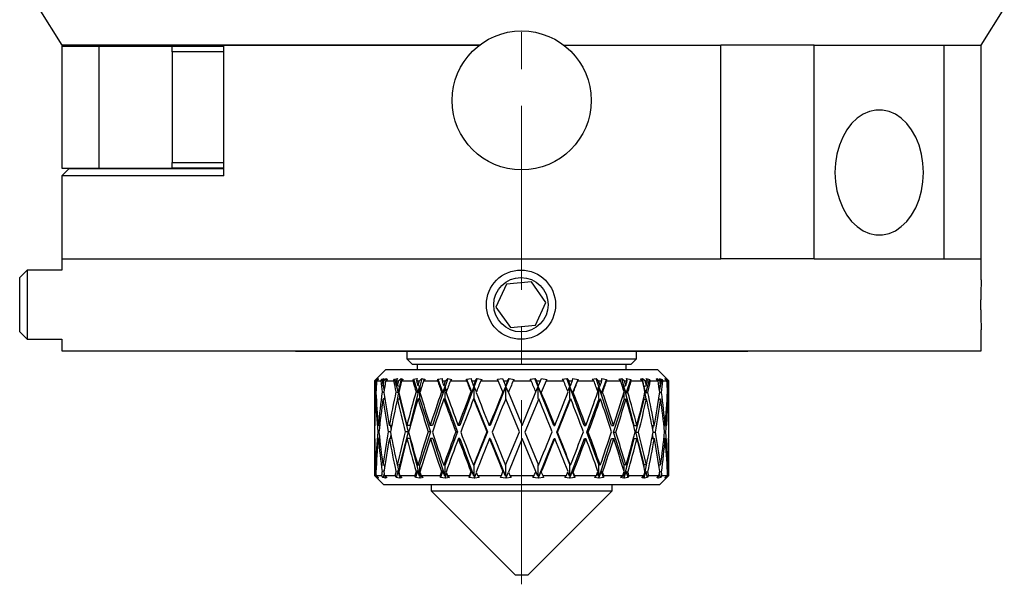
# Model space of a CAD drawing. Header units: inches. Extents: x 0.9 to 19.7, y 1.7 to 15.6.
# Tile 8 of 11: x 16.9 to 19.6, y 6.7 to 8.3. Entities that reach past the tile are written whole.
import ezdxf

# ---------------------------------------------------------------- set-up
doc = ezdxf.new("R2010")
doc.units = ezdxf.units.IN
doc.header["$MEASUREMENT"] = 0
doc.linetypes.add('CENTERX2', pattern=[0.8, 0.5, -0.1, 0.1, -0.1])
doc.layers.add('SLD-0', color=7, linetype='Continuous')

msp = doc.modelspace()

# ---------------------------------------------------------------- linework, layer by layer
at = {"color": 7, "linetype": 'Continuous', "lineweight": 25}
for p, q in [((16.9709, 8.288), (17.0334, 8.188)), ((19.5334, 8.188), (19.5959, 8.288)), ((18.1685, 8.188), (17.0334, 8.188)), ((17.0334, 8.185), (17.0334, 7.854)), ((17.0334, 8.185), (17.1334, 8.185)), ((17.1334, 8.185), (17.1334, 7.854)), ((17.1334, 8.185), (17.3323, 8.185)), ((17.3323, 8.185), (17.474, 8.185)), ((17.3334, 8.17), (17.3334, 7.869)), ((17.474, 8.17), (17.3334, 8.17)), ((17.474, 7.833), (17.474, 8.188)), ((17.474, 8.188), (18.1685, 8.188)), ((18.3984, 8.188), (18.8247, 8.188)), ((18.8247, 7.608), (18.8247, 8.188)), ((19.0789, 8.188), (18.8247, 8.188)), ((19.0789, 7.608), (19.0789, 8.188)), ((19.0789, 8.188), (19.4325, 8.188)), ((19.4325, 8.188), (19.5334, 8.188)), ((19.4325, 7.608), (19.4325, 8.188)), ((19.5334, 7.608), (19.5334, 8.188)), ((17.0334, 7.854), (17.1334, 7.854)), ((17.0534, 7.853), (17.0334, 7.833)), ((17.0534, 7.853), (17.474, 7.853)), ((17.1334, 7.854), (17.3323, 7.854)), ((17.474, 7.854), (17.3323, 7.854)), ((17.3334, 7.869), (17.474, 7.869)), ((17.0334, 7.833), (17.0334, 7.608)), ((17.474, 7.833), (17.0334, 7.833)), ((17.0334, 7.608), (17.0334, 7.577)), ((17.0334, 7.608), (18.8247, 7.608)), ((19.0789, 7.608), (18.8247, 7.608)), ((19.0789, 7.608), (19.4325, 7.608)), ((19.4325, 7.608), (19.5334, 7.608)), ((19.5334, 7.5507), (19.5334, 7.608)), ((16.9384, 7.577), (16.9184, 7.557)), ((16.9184, 7.4506), (16.9184, 7.557)), ((17.0334, 7.577), (16.9384, 7.577)), ((16.9384, 7.577), (16.9384, 7.4419)), ((18.2422, 7.5386), (18.2136, 7.4767)), ((18.3101, 7.5448), (18.2422, 7.5386)), ((18.3494, 7.4891), (18.3101, 7.5448)), ((18.2136, 7.4767), (18.2529, 7.421)), ((18.3208, 7.4272), (18.3494, 7.4891)), ((16.9184, 7.409), (16.9184, 7.4506)), ((16.9384, 7.4419), (16.9384, 7.389)), ((18.2529, 7.421), (18.3208, 7.4272)), ((16.9184, 7.409), (16.9384, 7.389)), ((19.5334, 7.358), (19.5334, 7.415)), ((16.9384, 7.389), (17.0334, 7.389)), ((17.0334, 7.389), (17.0334, 7.358)), ((17.0334, 7.358), (19.5334, 7.358)), ((17.6684, 7.357), (17.6684, 7.358)), ((17.6684, 7.357), (18.1063, 7.357)), ((17.9709, 7.357), (17.9709, 7.3363)), ((18.1063, 7.358), (18.1063, 7.357)), ((18.1063, 7.357), (18.4606, 7.357)), ((18.4606, 7.357), (18.4606, 7.358)), ((18.4606, 7.357), (18.8984, 7.357)), ((18.5959, 7.3363), (18.5959, 7.357)), ((18.8984, 7.358), (18.8984, 7.357)), ((17.9709, 7.3363), (17.9859, 7.3213)), ((17.9709, 7.3363), (18.5959, 7.3363)), ((17.9859, 7.3213), (18.5809, 7.3213)), ((17.9997, 7.3213), (17.9997, 7.307)), ((18.5672, 7.307), (18.5672, 7.3213)), ((18.5809, 7.3213), (18.5959, 7.3363)), ((17.9144, 7.307), (17.8834, 7.276)), ((17.9144, 7.307), (18.6524, 7.307)), ((18.6834, 7.276), (18.6524, 7.307)), ((17.8834, 7.276), (17.8834, 7.1573)), ((17.8834, 7.276), (17.8843, 7.276)), ((17.8843, 7.276), (17.8887, 7.2805)), ((17.8917, 7.2825), (17.8855, 7.276)), ((17.8855, 7.276), (17.8867, 7.276)), ((17.8881, 7.2624), (17.8861, 7.263)), ((17.8867, 7.276), (17.8934, 7.2823)), ((17.8887, 7.2805), (17.8917, 7.2825)), ((17.8887, 7.2805), (17.8888, 7.2795)), ((17.8934, 7.28), (17.889, 7.276)), ((17.889, 7.276), (17.9001, 7.276)), ((17.8934, 7.2823), (17.8934, 7.28)), ((17.9001, 7.276), (17.9037, 7.2805)), ((17.9037, 7.2805), (17.9095, 7.2825)), ((17.9037, 7.2805), (17.9045, 7.2761)), ((17.9095, 7.2825), (17.9044, 7.276)), ((17.9044, 7.276), (17.908, 7.276)), ((17.9114, 7.2615), (17.9062, 7.263)), ((17.9069, 7.2628), (17.9095, 7.2486)), ((17.908, 7.276), (17.9152, 7.2823)), ((17.9184, 7.28), (17.9137, 7.276)), ((17.9137, 7.276), (17.9351, 7.276)), ((17.9152, 7.2823), (17.9147, 7.2768)), ((17.9152, 7.2823), (17.9184, 7.28)), ((17.9351, 7.276), (17.9378, 7.2805)), ((17.9378, 7.2805), (17.9462, 7.2825)), ((17.9378, 7.2805), (17.9473, 7.244)), ((17.9462, 7.2825), (17.9424, 7.276)), ((17.9424, 7.276), (17.9482, 7.276)), ((17.9511, 7.2586), (17.9452, 7.2255)), ((17.9516, 7.261), (17.9453, 7.263)), ((17.9473, 7.244), (17.9511, 7.2586)), ((17.9482, 7.276), (17.9554, 7.2823)), ((17.9511, 7.2586), (17.9511, 7.2516)), ((17.9554, 7.2823), (17.9516, 7.261)), ((17.9523, 7.2568), (17.9516, 7.261)), ((17.9554, 7.2823), (17.9616, 7.28)), ((17.9616, 7.28), (17.9569, 7.276)), ((17.9569, 7.276), (17.9876, 7.276)), ((18.0059, 7.2586), (17.9791, 7.1549)), ((17.9876, 7.276), (17.9892, 7.2805)), ((17.9892, 7.2805), (17.9997, 7.2825)), ((17.9892, 7.2805), (18.0011, 7.244)), ((17.9997, 7.2825), (17.9975, 7.276)), ((17.9975, 7.276), (18.0052, 7.276)), ((18.0011, 7.244), (18.0059, 7.2586)), ((18.0065, 7.261), (18.0013, 7.263)), ((18.0052, 7.276), (18.012, 7.2823)), ((18.0059, 7.2586), (18.0059, 7.229)), ((18.012, 7.2823), (18.0065, 7.261)), ((18.009, 7.2517), (18.0065, 7.261)), ((18.012, 7.2823), (18.021, 7.28)), ((18.021, 7.28), (18.0165, 7.276)), ((18.0165, 7.276), (18.055, 7.276)), ((18.0746, 7.2586), (18.0411, 7.1549)), ((18.055, 7.276), (18.0554, 7.2805)), ((18.0554, 7.2805), (18.0675, 7.2825)), ((18.0554, 7.2805), (18.069, 7.244)), ((18.0675, 7.2825), (18.0669, 7.276)), ((18.0669, 7.276), (18.0761, 7.276)), ((18.069, 7.244), (18.0746, 7.2586)), ((18.0754, 7.261), (18.0715, 7.263)), ((18.0746, 7.2586), (18.0746, 7.229)), ((18.0823, 7.2823), (18.0754, 7.261)), ((18.0795, 7.2486), (18.0754, 7.261)), ((18.0761, 7.276), (18.0823, 7.2823)), ((18.0823, 7.2823), (18.0936, 7.28)), ((18.0936, 7.28), (18.0895, 7.276)), ((18.0895, 7.276), (18.1338, 7.276)), ((18.1538, 7.2586), (18.1151, 7.1549)), ((18.133, 7.2805), (18.1461, 7.2825)), ((18.1338, 7.276), (18.133, 7.2805)), ((18.133, 7.2805), (18.1478, 7.244)), ((18.1461, 7.2825), (18.1472, 7.276)), ((18.1472, 7.276), (18.1574, 7.276)), ((18.1478, 7.244), (18.1538, 7.2586)), ((18.1547, 7.261), (18.1523, 7.263)), ((18.1538, 7.2586), (18.1538, 7.229)), ((18.1627, 7.2823), (18.1547, 7.261)), ((18.1603, 7.2463), (18.1547, 7.261)), ((18.1574, 7.276), (18.1627, 7.2823)), ((18.1627, 7.2823), (18.1757, 7.28)), ((18.1757, 7.28), (18.1722, 7.276)), ((18.1722, 7.276), (18.22, 7.276)), ((18.2395, 7.2586), (18.1976, 7.1549)), ((18.2182, 7.2805), (18.2316, 7.2825)), ((18.22, 7.276), (18.2182, 7.2805)), ((18.2325, 7.2458), (18.22, 7.276)), ((18.2316, 7.2825), (18.2343, 7.276)), ((18.2333, 7.244), (18.2395, 7.2586)), ((18.2343, 7.276), (18.245, 7.276)), ((18.2343, 7.276), (18.2396, 7.263)), ((18.2395, 7.2586), (18.2395, 7.229)), ((18.2405, 7.261), (18.2396, 7.263)), ((18.2491, 7.2823), (18.2405, 7.261)), ((18.2473, 7.2444), (18.2405, 7.261)), ((18.245, 7.276), (18.2491, 7.2823)), ((18.2491, 7.2823), (18.2631, 7.28)), ((18.2631, 7.28), (18.2605, 7.276)), ((18.2605, 7.276), (18.3095, 7.276)), ((18.3066, 7.2805), (18.3196, 7.2825)), ((18.3095, 7.276), (18.3066, 7.2805)), ((18.3196, 7.2825), (18.3238, 7.276)), ((18.3712, 7.1549), (18.3196, 7.2825)), ((18.3221, 7.2458), (18.3274, 7.2586)), ((18.3238, 7.276), (18.3346, 7.276)), ((18.3274, 7.2586), (18.3274, 7.229)), ((18.3284, 7.261), (18.3292, 7.263)), ((18.3362, 7.2427), (18.3284, 7.261)), ((18.3292, 7.263), (18.3346, 7.276)), ((18.3346, 7.276), (18.3372, 7.2823)), ((18.3499, 7.276), (18.3369, 7.2444)), ((18.3372, 7.2823), (18.3516, 7.28)), ((18.3516, 7.28), (18.3499, 7.276)), ((18.3499, 7.276), (18.3977, 7.276)), ((18.3938, 7.2805), (18.4059, 7.2825)), ((18.3977, 7.276), (18.3938, 7.2805)), ((18.4059, 7.2825), (18.4114, 7.276)), ((18.4535, 7.1549), (18.4059, 7.2825)), ((18.4089, 7.2478), (18.4131, 7.2586)), ((18.4114, 7.276), (18.4216, 7.276)), ((18.4131, 7.2586), (18.4131, 7.229)), ((18.414, 7.261), (18.4165, 7.263)), ((18.4216, 7.2427), (18.414, 7.261)), ((18.4216, 7.276), (18.4226, 7.2823)), ((18.4216, 7.2427), (18.4367, 7.28)), ((18.4226, 7.2823), (18.4367, 7.28)), ((18.4367, 7.28), (18.436, 7.276)), ((18.436, 7.276), (18.4801, 7.276)), ((18.4756, 7.2805), (18.486, 7.2825)), ((18.4801, 7.276), (18.4756, 7.2805)), ((18.486, 7.2825), (18.4925, 7.276)), ((18.5274, 7.1549), (18.486, 7.2825)), ((18.4894, 7.2502), (18.4922, 7.2586)), ((18.4922, 7.2586), (18.4922, 7.229)), ((18.4925, 7.276), (18.5016, 7.276)), ((18.4931, 7.261), (18.4971, 7.263)), ((18.5002, 7.2427), (18.4931, 7.261)), ((18.5002, 7.2427), (18.5141, 7.28)), ((18.5011, 7.2823), (18.5141, 7.28)), ((18.5016, 7.276), (18.5011, 7.2823)), ((18.5141, 7.28), (18.5145, 7.276)), ((18.5145, 7.276), (18.5527, 7.276)), ((18.5476, 7.2805), (18.556, 7.2825)), ((18.5527, 7.276), (18.5476, 7.2805)), ((18.556, 7.2825), (18.5631, 7.276)), ((18.589, 7.1549), (18.556, 7.2825)), ((18.5596, 7.2534), (18.5609, 7.2586)), ((18.5609, 7.2586), (18.5609, 7.2489)), ((18.5617, 7.261), (18.567, 7.263)), ((18.5678, 7.2427), (18.5617, 7.261)), ((18.5631, 7.276), (18.5708, 7.276)), ((18.5678, 7.2427), (18.5799, 7.28)), ((18.5686, 7.2823), (18.5799, 7.28)), ((18.5708, 7.276), (18.5686, 7.2823)), ((18.5799, 7.28), (18.5813, 7.276)), ((18.5813, 7.276), (18.6118, 7.276)), ((18.6065, 7.2805), (18.6123, 7.2825)), ((18.6118, 7.276), (18.6065, 7.2805)), ((18.6123, 7.2825), (18.6198, 7.276)), ((18.6223, 7.2271), (18.6123, 7.2825)), ((18.6164, 7.261), (18.6227, 7.263)), ((18.6212, 7.2427), (18.6164, 7.261)), ((18.6198, 7.276), (18.6255, 7.276)), ((18.6212, 7.2427), (18.6309, 7.28)), ((18.6219, 7.2823), (18.6309, 7.28)), ((18.6255, 7.276), (18.6219, 7.2823)), ((18.6309, 7.28), (18.6333, 7.276)), ((18.6333, 7.276), (18.6544, 7.276)), ((18.6491, 7.2805), (18.6521, 7.2825)), ((18.6544, 7.276), (18.6491, 7.2805)), ((18.6521, 7.2825), (18.6595, 7.276)), ((18.6526, 7.2775), (18.6521, 7.2825)), ((18.6566, 7.2616), (18.6613, 7.263)), ((18.6581, 7.2823), (18.6644, 7.28)), ((18.6631, 7.276), (18.6581, 7.2823)), ((18.6586, 7.2479), (18.6644, 7.28)), ((18.6595, 7.276), (18.6631, 7.276)), ((18.6644, 7.28), (18.6677, 7.276)), ((18.6677, 7.276), (18.6784, 7.276)), ((18.6734, 7.2825), (18.6804, 7.276)), ((18.6734, 7.2805), (18.6734, 7.2825)), ((18.6784, 7.276), (18.6734, 7.2805)), ((18.6756, 7.2823), (18.6788, 7.28)), ((18.6816, 7.276), (18.6756, 7.2823)), ((18.6787, 7.279), (18.6788, 7.28)), ((18.6788, 7.28), (18.6828, 7.276)), ((18.6792, 7.2625), (18.681, 7.263)), ((18.6804, 7.276), (18.6816, 7.276)), ((18.6828, 7.276), (18.6834, 7.276)), ((18.6834, 7.1573), (18.6834, 7.276)), ((17.8853, 7.2458), (17.8871, 7.2453)), ((17.9039, 7.2458), (17.9089, 7.2444)), ((17.9106, 7.2326), (17.91, 7.2263)), ((17.9415, 7.2458), (17.9473, 7.244)), ((17.9511, 7.2373), (17.9511, 7.229)), ((17.9963, 7.2458), (18.0011, 7.244)), ((18.0654, 7.2458), (18.069, 7.244)), ((18.1455, 7.2458), (18.1478, 7.244)), ((18.2325, 7.2458), (18.2333, 7.244)), ((18.2473, 7.2444), (18.2844, 7.1549)), ((18.2844, 7.1549), (18.3221, 7.2458)), ((18.3369, 7.2444), (18.3362, 7.2427)), ((18.4238, 7.2444), (18.4216, 7.2427)), ((18.5036, 7.2444), (18.5002, 7.2427)), ((18.5609, 7.2427), (18.5609, 7.229)), ((18.5724, 7.2444), (18.5678, 7.2427)), ((18.6157, 7.2324), (18.6157, 7.229)), ((18.6267, 7.2444), (18.6212, 7.2427)), ((18.6573, 7.2261), (18.6568, 7.2315)), ((18.6638, 7.2444), (18.6585, 7.2429)), ((18.6818, 7.2444), (18.6801, 7.244)), ((17.8881, 7.2268), (17.8861, 7.2273)), ((17.9116, 7.2258), (17.9064, 7.2273)), ((17.9518, 7.2253), (17.9456, 7.2273)), ((17.9511, 7.229), (17.9747, 7.1377)), ((17.9511, 7.229), (17.9518, 7.2253)), ((18.0069, 7.2253), (18.0017, 7.2273)), ((18.0059, 7.229), (18.0355, 7.1377)), ((18.0059, 7.229), (18.0069, 7.2253)), ((18.0759, 7.2253), (18.0719, 7.2273)), ((18.0746, 7.229), (18.1087, 7.1377)), ((18.0746, 7.229), (18.0759, 7.2253)), ((18.1552, 7.2253), (18.1528, 7.2273)), ((18.1538, 7.229), (18.1907, 7.1377)), ((18.1538, 7.229), (18.1552, 7.2253)), ((18.2395, 7.229), (18.2402, 7.2273)), ((18.2773, 7.1377), (18.2402, 7.2273)), ((18.3298, 7.2273), (18.2921, 7.1363)), ((18.3274, 7.229), (18.329, 7.2253)), ((18.3787, 7.1363), (18.4146, 7.2253)), ((18.4131, 7.229), (18.4146, 7.2253)), ((18.4146, 7.2253), (18.417, 7.2273)), ((18.4605, 7.1363), (18.4937, 7.2253)), ((18.4922, 7.229), (18.4937, 7.2253)), ((18.4937, 7.2253), (18.4976, 7.2273)), ((18.5334, 7.1363), (18.5622, 7.2253)), ((18.5609, 7.229), (18.5622, 7.2253)), ((18.5622, 7.2253), (18.5674, 7.2273)), ((18.5938, 7.1363), (18.6167, 7.2253)), ((18.6157, 7.229), (18.6167, 7.2253)), ((18.6167, 7.2253), (18.623, 7.2273)), ((18.6559, 7.2257), (18.6615, 7.2273)), ((18.6791, 7.2267), (18.6811, 7.2273)), ((17.8838, 7.1549), (17.8834, 7.1549)), ((17.8974, 7.1549), (17.8937, 7.1549)), ((17.9304, 7.1549), (17.9235, 7.1549)), ((17.9263, 7.1549), (17.9283, 7.1438)), ((17.9791, 7.1549), (17.9713, 7.1549)), ((18.0411, 7.1549), (18.0348, 7.1549)), ((18.1151, 7.1549), (18.1108, 7.1549)), ((18.1976, 7.1549), (18.1954, 7.1549)), ((18.3712, 7.1549), (18.3734, 7.1549)), ((18.4535, 7.1549), (18.4579, 7.1549)), ((18.5274, 7.1549), (18.5336, 7.1549)), ((18.589, 7.1549), (18.5968, 7.1549)), ((18.6379, 7.1549), (18.6443, 7.1549)), ((18.6399, 7.144), (18.6419, 7.1549)), ((18.6702, 7.1549), (18.6736, 7.1549)), ((18.6832, 7.1549), (18.6834, 7.1549)), ((17.8835, 7.1377), (17.8835, 7.1377)), ((17.8956, 7.1377), (17.8921, 7.1377)), ((17.9271, 7.1377), (17.9204, 7.1377)), ((17.9281, 7.1302), (17.9261, 7.1192)), ((17.9747, 7.1377), (17.9511, 7.0464)), ((17.9747, 7.1377), (17.9669, 7.1377)), ((18.0355, 7.1377), (18.0059, 7.0464)), ((18.0355, 7.1377), (18.0293, 7.1377)), ((18.1087, 7.1377), (18.0746, 7.0464)), ((18.1087, 7.1377), (18.1044, 7.1377)), ((18.1907, 7.1377), (18.1538, 7.0464)), ((18.1907, 7.1377), (18.1885, 7.1377)), ((18.2396, 7.0468), (18.2773, 7.1377)), ((18.2921, 7.1363), (18.3292, 7.0468)), ((18.414, 7.0488), (18.3787, 7.1363)), ((18.3787, 7.1363), (18.3809, 7.1363)), ((18.4931, 7.0488), (18.4605, 7.1363)), ((18.4605, 7.1363), (18.4648, 7.1363)), ((18.5617, 7.0488), (18.5334, 7.1363)), ((18.5334, 7.1363), (18.5396, 7.1363)), ((18.6164, 7.0488), (18.5938, 7.1363)), ((18.5938, 7.1363), (18.6015, 7.1363)), ((18.6417, 7.1192), (18.6397, 7.1301)), ((18.6409, 7.1363), (18.6475, 7.1363)), ((18.6719, 7.1363), (18.6752, 7.1363)), ((17.8837, 7.1192), (17.8834, 7.1192)), ((17.8834, 7.1154), (17.8834, 7.0191)), ((17.8973, 7.1192), (17.8938, 7.1192)), ((17.9302, 7.1192), (17.9237, 7.1192)), ((17.9795, 7.1192), (17.9717, 7.1192)), ((17.9795, 7.1192), (18.0059, 7.0168)), ((18.0415, 7.1192), (18.0353, 7.1192)), ((18.0415, 7.1192), (18.0746, 7.0168)), ((18.1156, 7.1192), (18.1113, 7.1192)), ((18.1156, 7.1192), (18.1538, 7.0168)), ((18.1982, 7.1192), (18.1959, 7.1192)), ((18.1982, 7.1192), (18.2395, 7.0168)), ((18.285, 7.1192), (18.2473, 7.0283)), ((18.3221, 7.0296), (18.285, 7.1192)), ((18.3283, 7.0115), (18.3717, 7.1192)), ((18.3717, 7.1192), (18.374, 7.1192)), ((18.4139, 7.0115), (18.454, 7.1192)), ((18.454, 7.1192), (18.4584, 7.1192)), ((18.4929, 7.0115), (18.5278, 7.1192)), ((18.5278, 7.1192), (18.534, 7.1192)), ((18.5615, 7.0115), (18.5893, 7.1192)), ((18.5893, 7.1192), (18.5971, 7.1192)), ((18.6376, 7.1192), (18.6445, 7.1192)), ((18.6701, 7.1192), (18.6737, 7.1192)), ((18.6832, 7.1192), (18.6834, 7.1192)), ((18.6834, 7.0191), (18.6834, 7.1154)), ((17.8861, 7.0468), (17.8882, 7.0473)), ((17.9062, 7.0468), (17.9119, 7.0484)), ((17.9101, 7.0479), (17.9108, 7.0411)), ((17.9453, 7.0468), (17.9516, 7.0488)), ((17.9457, 7.0469), (17.9511, 7.0168)), ((17.9516, 7.0488), (17.9511, 7.0464)), ((17.9511, 7.0464), (17.9511, 7.0354)), ((18.0013, 7.0468), (18.0065, 7.0488)), ((18.0065, 7.0488), (18.0059, 7.0464)), ((18.0059, 7.0464), (18.0059, 7.0168)), ((18.0715, 7.0468), (18.0754, 7.0488)), ((18.0754, 7.0488), (18.0746, 7.0464)), ((18.0746, 7.0464), (18.0746, 7.0168)), ((18.1523, 7.0468), (18.1547, 7.0488)), ((18.1547, 7.0488), (18.1538, 7.0464)), ((18.1538, 7.0464), (18.1538, 7.0168)), ((18.2396, 7.0468), (18.2395, 7.0464)), ((18.2395, 7.0464), (18.2395, 7.0168)), ((18.3284, 7.0488), (18.3274, 7.0464)), ((18.3274, 7.0464), (18.3274, 7.0168)), ((18.414, 7.0488), (18.4131, 7.0464)), ((18.4131, 7.0464), (18.4131, 7.0168)), ((18.4165, 7.0468), (18.414, 7.0488)), ((18.4931, 7.0488), (18.4922, 7.0464)), ((18.4922, 7.0464), (18.4922, 7.0168)), ((18.4971, 7.0468), (18.4931, 7.0488)), ((18.5617, 7.0488), (18.5609, 7.0464)), ((18.5609, 7.0464), (18.5609, 7.0327)), ((18.567, 7.0468), (18.5617, 7.0488)), ((18.6164, 7.0488), (18.6157, 7.0464)), ((18.6157, 7.0464), (18.6157, 7.043)), ((18.6161, 7.0115), (18.6225, 7.0468)), ((18.6227, 7.0468), (18.6164, 7.0488)), ((18.6613, 7.0468), (18.6562, 7.0482)), ((18.657, 7.0429), (18.6574, 7.0479)), ((18.681, 7.0468), (18.6792, 7.0473)), ((17.8834, 7.0191), (17.9078, 6.9948)), ((17.8834, 7.0191), (17.8849, 7.0191)), ((17.8904, 7.0134), (17.8849, 7.0191)), ((17.8871, 7.0301), (17.8853, 7.0296)), ((17.8875, 7.0191), (17.8934, 7.0137)), ((17.8875, 7.0191), (17.9025, 7.0191)), ((17.8907, 7.0162), (17.8904, 7.0134)), ((17.9071, 7.0134), (17.9025, 7.0191)), ((17.9093, 7.0311), (17.9039, 7.0296)), ((17.9092, 7.0256), (17.9071, 7.0134)), ((17.9102, 7.0191), (17.9164, 7.0137)), ((17.9102, 7.0191), (17.9393, 7.0191)), ((17.9133, 7.013), (17.9136, 7.0161)), ((17.9426, 7.0134), (17.9393, 7.0191)), ((17.9473, 7.0314), (17.9415, 7.0296)), ((17.9473, 7.0314), (17.9426, 7.0134)), ((17.9511, 7.0168), (17.9473, 7.0314)), ((17.9511, 7.0211), (17.9511, 7.0168)), ((17.9516, 7.0191), (17.9579, 7.0137)), ((17.9516, 7.0191), (17.9932, 7.0191)), ((17.9518, 7.013), (17.9527, 7.0181)), ((17.9952, 7.0134), (17.9932, 7.0191)), ((18.0011, 7.0314), (17.9952, 7.0134)), ((18.0011, 7.0314), (17.9963, 7.0296)), ((18.0059, 7.0168), (18.0011, 7.0314)), ((18.0069, 7.013), (18.009, 7.021)), ((18.0096, 7.0191), (18.0156, 7.0137)), ((18.0096, 7.0191), (18.0618, 7.0191)), ((18.0623, 7.0134), (18.0618, 7.0191)), ((18.069, 7.0314), (18.0623, 7.0134)), ((18.069, 7.0314), (18.0654, 7.0296)), ((18.0746, 7.0168), (18.069, 7.0314)), ((18.0759, 7.013), (18.0795, 7.0241)), ((18.0813, 7.0191), (18.0868, 7.0137)), ((18.0813, 7.0191), (18.1414, 7.0191)), ((18.1478, 7.0314), (18.1405, 7.0134)), ((18.1405, 7.0134), (18.1414, 7.0191)), ((18.1478, 7.0314), (18.1455, 7.0296)), ((18.1538, 7.0168), (18.1478, 7.0314)), ((18.1552, 7.013), (18.1603, 7.0264)), ((18.1632, 7.0191), (18.1678, 7.0137)), ((18.1632, 7.0191), (18.2282, 7.0191)), ((18.2258, 7.0134), (18.2282, 7.0191)), ((18.2282, 7.0191), (18.2325, 7.0296)), ((18.2333, 7.0314), (18.2325, 7.0296)), ((18.2395, 7.0168), (18.2333, 7.0314)), ((18.241, 7.013), (18.2473, 7.0283)), ((18.2511, 7.0191), (18.2547, 7.0137)), ((18.2511, 7.0191), (18.3177, 7.0191)), ((18.314, 7.0134), (18.3177, 7.0191)), ((18.3274, 7.0168), (18.3221, 7.0296)), ((18.329, 7.013), (18.3362, 7.03)), ((18.3362, 7.03), (18.3369, 7.0283)), ((18.3369, 7.0283), (18.3407, 7.0191)), ((18.3407, 7.0191), (18.3429, 7.0137)), ((18.3407, 7.0191), (18.4056, 7.0191)), ((18.4007, 7.0134), (18.4056, 7.0191)), ((18.4131, 7.0168), (18.4089, 7.0276)), ((18.4146, 7.013), (18.4216, 7.03)), ((18.4216, 7.03), (18.4238, 7.0283)), ((18.4282, 7.0137), (18.4216, 7.03)), ((18.4273, 7.0191), (18.4282, 7.0137)), ((18.4273, 7.0191), (18.4873, 7.0191)), ((18.4815, 7.0134), (18.4873, 7.0191)), ((18.4922, 7.0168), (18.4894, 7.0252)), ((18.4937, 7.013), (18.5002, 7.03)), ((18.5002, 7.03), (18.5036, 7.0283)), ((18.5062, 7.0137), (18.5002, 7.03)), ((18.5068, 7.0191), (18.5062, 7.0137)), ((18.5068, 7.0191), (18.5587, 7.0191)), ((18.5524, 7.0134), (18.5587, 7.0191)), ((18.5609, 7.0168), (18.5596, 7.022)), ((18.5609, 7.0265), (18.5609, 7.0168)), ((18.5622, 7.013), (18.5678, 7.03)), ((18.5678, 7.03), (18.5724, 7.0283)), ((18.5731, 7.0137), (18.5678, 7.03)), ((18.575, 7.0191), (18.5731, 7.0137)), ((18.575, 7.0191), (18.6164, 7.0191)), ((18.6098, 7.0134), (18.6164, 7.0191)), ((18.6157, 7.0168), (18.6155, 7.0183)), ((18.6157, 7.0186), (18.6157, 7.0168)), ((18.6167, 7.013), (18.6212, 7.03)), ((18.6212, 7.03), (18.6267, 7.0283)), ((18.6254, 7.0137), (18.6212, 7.03)), ((18.6286, 7.0191), (18.6254, 7.0137)), ((18.6286, 7.0191), (18.6574, 7.0191)), ((18.6508, 7.0134), (18.6574, 7.0191)), ((18.6541, 7.0115), (18.6545, 7.0167)), ((18.6546, 7.013), (18.6554, 7.0174)), ((18.6606, 7.0137), (18.6584, 7.0261)), ((18.6589, 7.0297), (18.6638, 7.0283)), ((18.6591, 6.9948), (18.6834, 7.0191)), ((18.6649, 7.0191), (18.6606, 7.0137)), ((18.6649, 7.0191), (18.6796, 7.0191)), ((18.6734, 7.0134), (18.6796, 7.0191)), ((18.6769, 7.0137), (18.6766, 7.0164)), ((18.6821, 7.0191), (18.6769, 7.0137)), ((18.6801, 7.0287), (18.6818, 7.0283)), ((18.6821, 7.0191), (18.6834, 7.0191)), ((17.8936, 7.0115), (17.8904, 7.0134)), ((17.8925, 7.0128), (17.8936, 7.0115)), ((17.8934, 7.0118), (17.8925, 7.0128)), ((17.8934, 7.0137), (17.8934, 7.0118)), ((17.9134, 7.0115), (17.9071, 7.0134)), ((17.9078, 6.9948), (18.6591, 6.9948)), ((17.9124, 7.0128), (17.9133, 7.013)), ((17.9124, 7.0128), (17.9134, 7.0115)), ((17.9134, 7.0118), (17.9124, 7.0128)), ((17.9133, 7.013), (17.9134, 7.0118)), ((17.9164, 7.0137), (17.9134, 7.0118)), ((17.9517, 7.0115), (17.9426, 7.0134)), ((17.951, 7.0128), (17.9518, 7.013)), ((17.951, 7.0128), (17.9517, 7.0115)), ((17.952, 7.0118), (17.951, 7.0128)), ((17.9518, 7.013), (17.952, 7.0118)), ((17.9579, 7.0137), (17.952, 7.0118)), ((18.0066, 7.0115), (17.9952, 7.0134)), ((18.0062, 7.0128), (18.0069, 7.013)), ((18.0062, 7.0128), (18.0066, 7.0115)), ((18.0072, 7.0118), (18.0062, 7.0128)), ((18.0069, 7.013), (18.0072, 7.0118)), ((18.0156, 7.0137), (18.0072, 7.0118)), ((18.0374, 6.9948), (18.0374, 6.9768)), ((18.0754, 7.0115), (18.0623, 7.0134)), ((18.0753, 7.0128), (18.0759, 7.013)), ((18.0753, 7.0128), (18.0754, 7.0115)), ((18.0762, 7.0118), (18.0753, 7.0128)), ((18.0759, 7.013), (18.0762, 7.0118)), ((18.0868, 7.0137), (18.0762, 7.0118)), ((18.1547, 7.0115), (18.1405, 7.0134)), ((18.1549, 7.0128), (18.1547, 7.0115)), ((18.1549, 7.0128), (18.1552, 7.013)), ((18.1557, 7.0118), (18.1549, 7.0128)), ((18.1552, 7.013), (18.1557, 7.0118)), ((18.1678, 7.0137), (18.1557, 7.0118)), ((18.2404, 7.0115), (18.2258, 7.0134)), ((18.2409, 7.0128), (18.2404, 7.0115)), ((18.2409, 7.0128), (18.241, 7.013)), ((18.2415, 7.0118), (18.2409, 7.0128)), ((18.241, 7.013), (18.2415, 7.0118)), ((18.2547, 7.0137), (18.2415, 7.0118)), ((18.3283, 7.0115), (18.314, 7.0134)), ((18.3291, 7.0128), (18.3283, 7.0115)), ((18.3291, 7.0128), (18.329, 7.013)), ((18.3294, 7.0118), (18.3291, 7.0128)), ((18.3429, 7.0137), (18.3294, 7.0118)), ((18.4139, 7.0115), (18.4007, 7.0134)), ((18.4149, 7.0128), (18.4139, 7.0115)), ((18.4149, 7.0128), (18.4146, 7.013)), ((18.4151, 7.0118), (18.4149, 7.0128)), ((18.4282, 7.0137), (18.4151, 7.0118)), ((18.4929, 7.0115), (18.4815, 7.0134)), ((18.4942, 7.0128), (18.4929, 7.0115)), ((18.4942, 7.0128), (18.4937, 7.013)), ((18.5062, 7.0137), (18.4941, 7.0118)), ((18.4941, 7.0118), (18.4942, 7.0128)), ((18.5295, 6.9768), (18.5295, 6.9948)), ((18.5615, 7.0115), (18.5524, 7.0134)), ((18.5629, 7.0128), (18.5615, 7.0115)), ((18.5629, 7.0128), (18.5622, 7.013)), ((18.5731, 7.0137), (18.5626, 7.0118)), ((18.5626, 7.0118), (18.5629, 7.0128)), ((18.6161, 7.0115), (18.6098, 7.0134)), ((18.6176, 7.0128), (18.6161, 7.0115)), ((18.6176, 7.0128), (18.6167, 7.013)), ((18.6254, 7.0137), (18.617, 7.0118)), ((18.617, 7.0118), (18.6176, 7.0128)), ((18.6541, 7.0115), (18.6508, 7.0134)), ((18.6555, 7.0128), (18.6541, 7.0115)), ((18.6555, 7.0128), (18.6546, 7.013)), ((18.6606, 7.0137), (18.6548, 7.0118)), ((18.6548, 7.0118), (18.6555, 7.0128)), ((18.6734, 7.0115), (18.6734, 7.0134)), ((18.6748, 7.0128), (18.6734, 7.0115)), ((18.6738, 7.013), (18.6739, 7.0138)), ((18.6748, 7.0128), (18.6738, 7.013)), ((18.6769, 7.0137), (18.6739, 7.0118)), ((18.6739, 7.0118), (18.6748, 7.0128)), ((18.0374, 6.9768), (18.2657, 6.7485)), ((18.0374, 6.9768), (18.5295, 6.9768)), ((18.3011, 6.7485), (18.5295, 6.9768)), ((18.2657, 6.7485), (18.3011, 6.7485))]:
    msp.add_line(p, q, dxfattribs=at)
at = {"color": 7, "linetype": 'Continuous', "lineweight": 25, "flags": 128}
msp.add_lwpolyline([(19.3759, 7.8422), (19.3746, 7.8675), (19.3706, 7.8923), (19.364, 7.916), (19.355, 7.938), (19.3438, 7.9578), (19.3307, 7.9751), (19.3158, 7.9894), (19.2996, 8.0005), (19.2825, 8.0079), (19.2647, 8.0117), (19.2467, 8.0117), (19.229, 8.0079), (19.2118, 8.0005), (19.1956, 7.9894), (19.1808, 7.9751), (19.1676, 7.9578), (19.1564, 7.938), (19.1474, 7.916), (19.1408, 7.8923), (19.1368, 7.8675), (19.1355, 7.8422), (19.1368, 7.8169), (19.1408, 7.7921), (19.1474, 7.7684), (19.1564, 7.7464), (19.1676, 7.7266), (19.1808, 7.7093), (19.1956, 7.695), (19.2118, 7.684), (19.229, 7.6765), (19.2467, 7.6727), (19.2647, 7.6727), (19.2825, 7.6765), (19.2996, 7.684), (19.3158, 7.695), (19.3307, 7.7093), (19.3438, 7.7266), (19.355, 7.7464), (19.364, 7.7684), (19.3706, 7.7921), (19.3746, 7.8169), (19.3759, 7.8422)], dxfattribs=at)
at = {"color": 7, "linetype": 'Continuous', "lineweight": 25}
for centre, radius in [((18.2834, 8.038), 0.189), ((18.2816, 7.483), 0.094), ((18.2816, 7.483), 0.074)]:
    msp.add_circle(centre, radius, dxfattribs=at)
for centre, start, end in [((17.2334, 8.17), 0, 8.6269), ((17.2334, 7.869), 351.3731, 0)]:
    msp.add_arc(centre, 0.1, start, end, dxfattribs=at)
for centre, major_axis, ratio, start_param, end_param in [((18.2834, 7.1229), (-0.106, 0.9648), 0.399778, 1.367751, 1.399295), ((18.2834, 7.1573), (-0.106, 0.9648), 0.399778, 1.403691, 1.417199), ((18.2834, 7.1525), (0, 0.9657), 0.414214, 1.442565, 1.456081), ((18.2834, 7.1154), (0, 0.9657), 0.414214, 1.403763, 1.436769), ((18.2834, 7.1229), (-0.1999, 0.963), 0.359771, 1.337117, 1.368661), ((18.2834, 7.1573), (-0.1999, 0.963), 0.359771, 1.373058, 1.386565), ((18.2834, 7.1525), (0.106, 0.9648), 0.399778, 1.486479, 1.499995), ((18.2834, 7.1154), (0.106, 0.9648), 0.399778, 1.447677, 1.480683), ((18.2834, 7.1229), (-0.2754, 0.9621), 0.301556, 1.325571, 1.357114), ((18.2834, 7.1573), (-0.2754, 0.9621), 0.301556, 1.361511, 1.375018), ((18.2834, 7.1525), (0.1999, 0.963), 0.359771, 1.517113, 1.530628), ((18.2834, 7.1154), (0.1999, 0.963), 0.359771, 1.478311, 1.511316), ((18.2834, 7.1229), (-0.3316, 0.9626), 0.232336, 1.331791, 1.363335), ((18.2834, 7.1573), (-0.3316, 0.9626), 0.232336, 1.367732, 1.381239), ((18.2834, 7.1525), (0.2754, 0.9621), 0.301556, 1.52866, 1.542175), ((18.2834, 7.1154), (0.2754, 0.9621), 0.301556, 1.489858, 1.522863), ((18.2834, 7.1229), (-0.3702, 0.9639), 0.157191, 1.35137, 1.382914), ((18.2834, 7.1573), (-0.3702, 0.9639), 0.157191, 1.38731, 1.400817), ((18.2834, 7.1525), (0.3316, 0.9626), 0.232336, 1.522439, 1.535954), ((18.2834, 7.1154), (0.3316, 0.9626), 0.232336, 1.483637, 1.516642), ((18.2834, 7.1229), (-0.3926, 0.9652), 0.079166, 1.379472, 1.411015), ((18.2834, 7.1573), (-0.3926, 0.9652), 0.079166, 1.415412, 1.428919), ((18.2834, 7.1525), (0.3702, 0.9639), 0.157191, 1.502861, 1.516376), ((18.2834, 7.1154), (0.3702, 0.9639), 0.157191, 1.464059, 1.497064), ((18.2834, 7.1525), (0.3926, 0.9652), 0.079166, 1.474759, 1.488274), ((18.2834, 7.1154), (0.3926, 0.9652), 0.079166, 1.435957, 1.468962), ((18.2834, 7.1229), (-0.3926, 0.9652), 0.079166, 4.807783, 4.839327), ((18.2834, 7.1573), (-0.3926, 0.9652), 0.079166, 4.78988, 4.803387), ((18.2834, 7.1229), (-0.3702, 0.9639), 0.157191, 4.779681, 4.811225), ((18.2834, 7.1573), (-0.3702, 0.9639), 0.157191, 4.761778, 4.775285), ((18.2834, 7.1525), (0.3926, 0.9652), 0.079166, 4.859298, 4.872813), ((18.2834, 7.1154), (0.3926, 0.9652), 0.079166, 4.87861, 4.911615), ((18.2834, 7.1229), (-0.3316, 0.9626), 0.232336, 4.760103, 4.791647), ((18.2834, 7.1573), (-0.3316, 0.9626), 0.232336, 4.742199, 4.755707), ((18.2834, 7.1525), (0.3702, 0.9639), 0.157191, 4.8874, 4.900915), ((18.2834, 7.1154), (0.3702, 0.9639), 0.157191, 4.906712, 4.939717), ((18.2834, 7.1229), (-0.2754, 0.9621), 0.301556, 4.753882, 4.785426), ((18.2834, 7.1573), (-0.2754, 0.9621), 0.301556, 4.735979, 4.749486), ((18.2834, 7.1525), (0.3316, 0.9626), 0.232336, 4.906978, 4.920493), ((18.2834, 7.1154), (0.3316, 0.9626), 0.232336, 4.92629, 4.959295), ((18.2834, 7.1229), (-0.1999, 0.963), 0.359771, 4.765429, 4.796973), ((18.2834, 7.1573), (-0.1999, 0.963), 0.359771, 4.747525, 4.761033), ((18.2834, 7.1525), (0.2754, 0.9621), 0.301556, 4.913199, 4.926714), ((18.2834, 7.1154), (0.2754, 0.9621), 0.301556, 4.932511, 4.965516), ((18.2834, 7.1229), (-0.106, 0.9648), 0.399778, 4.796063, 4.827606), ((18.2834, 7.1573), (-0.106, 0.9648), 0.399778, 4.778159, 4.791666), ((18.2834, 7.1525), (0.1999, 0.963), 0.359771, 4.901652, 4.915167), ((18.2834, 7.1154), (0.1999, 0.963), 0.359771, 4.920964, 4.953969), ((18.2834, 7.1229), (0, 0.9657), 0.414214, 4.839976, 4.87152), ((18.2834, 7.1573), (0, 0.9657), 0.414214, 4.822073, 4.83558), ((18.2834, 7.1525), (0.106, 0.9648), 0.399778, 4.871018, 4.884534), ((18.2834, 7.1154), (0.106, 0.9648), 0.399778, 4.89033, 4.923336), ((18.2834, 7.1525), (0, 0.9657), 0.414214, 1.473984, 1.568296), ((18.2834, 7.1573), (-0.106, 0.9648), 0.399778, 1.43651, 1.529382), ((18.2834, 7.1525), (0.106, 0.9648), 0.399778, 1.517898, 1.61221), ((18.2834, 7.1573), (-0.1999, 0.963), 0.359771, 1.405877, 1.498749), ((18.2834, 7.1525), (0.1999, 0.963), 0.359771, 1.548532, 1.642844), ((18.2834, 7.1573), (-0.2754, 0.9621), 0.301556, 1.39433, 1.487202), ((18.2834, 7.1525), (0.2754, 0.9621), 0.301556, 1.560079, 1.654391), ((18.2834, 7.1573), (-0.3316, 0.9626), 0.232336, 1.400551, 1.493423), ((18.2834, 7.1525), (0.3316, 0.9626), 0.232336, 1.553858, 1.64817), ((18.2834, 7.1573), (-0.3702, 0.9639), 0.157191, 1.420129, 1.513001), ((18.2834, 7.1525), (0.3702, 0.9639), 0.157191, 1.534279, 1.628591), ((18.2834, 7.1573), (-0.3926, 0.9652), 0.079166, 1.448231, 1.541103), ((18.2834, 7.1525), (0.3926, 0.9652), 0.079166, 1.506178, 1.60049), ((18.2834, 7.1573), (-0.3926, 0.9652), 0.079166, 4.677696, 4.770568), ((18.2834, 7.1525), (0.3926, 0.9652), 0.079166, 4.747082, 4.841394), ((18.2834, 7.1573), (-0.3702, 0.9639), 0.157191, 4.649594, 4.742466), ((18.2834, 7.1525), (0.3702, 0.9639), 0.157191, 4.775184, 4.869496), ((18.2834, 7.1573), (-0.3316, 0.9626), 0.232336, 4.630015, 4.722888), ((18.2834, 7.1525), (0.3316, 0.9626), 0.232336, 4.794762, 4.889074), ((18.2834, 7.1573), (-0.2754, 0.9621), 0.301556, 4.623795, 4.716667), ((18.2834, 7.1525), (0.2754, 0.9621), 0.301556, 4.800983, 4.895295), ((18.2834, 7.1573), (-0.1999, 0.963), 0.359771, 4.635342, 4.728214), ((18.2834, 7.1525), (0.1999, 0.963), 0.359771, 4.789436, 4.883748), ((18.2834, 7.1573), (-0.106, 0.9648), 0.399778, 4.665975, 4.758847), ((18.2834, 7.1525), (0.106, 0.9648), 0.399778, 4.758803, 4.853115), ((18.2834, 7.1573), (0, 0.9657), 0.414214, 4.709889, 4.802761), ((18.2834, 7.1154), (0, 0.9657), 0.414214, 1.454674, 1.549106), ((18.2834, 7.1229), (-0.106, 0.9648), 0.399778, 1.418606, 1.511591), ((18.2834, 7.1154), (0.106, 0.9648), 0.399778, 1.498587, 1.59302), ((18.2834, 7.1229), (-0.1999, 0.963), 0.359771, 1.387972, 1.480958), ((18.2834, 7.1154), (0.1999, 0.963), 0.359771, 1.529221, 1.623653), ((18.2834, 7.1229), (-0.2754, 0.9621), 0.301556, 1.376425, 1.469411), ((18.2834, 7.1154), (0.2754, 0.9621), 0.301556, 1.540768, 1.6352), ((18.2834, 7.1229), (-0.3316, 0.9626), 0.232336, 1.382646, 1.475632), ((18.2834, 7.1154), (0.3316, 0.9626), 0.232336, 1.534547, 1.628979), ((18.2834, 7.1229), (-0.3702, 0.9639), 0.157191, 1.402224, 1.49521), ((18.2834, 7.1154), (0.3702, 0.9639), 0.157191, 1.514969, 1.609401), ((18.2834, 7.1229), (-0.3926, 0.9652), 0.079166, 1.430326, 1.523312), ((18.2834, 7.1154), (0.3926, 0.9652), 0.079166, 1.486867, 1.581299), ((18.2834, 7.1229), (-0.3926, 0.9652), 0.079166, 4.695487, 4.788472), ((18.2834, 7.1154), (0.3926, 0.9652), 0.079166, 4.766273, 4.860705), ((18.2834, 7.1229), (-0.3702, 0.9639), 0.157191, 4.667385, 4.760371), ((18.2834, 7.1154), (0.3702, 0.9639), 0.157191, 4.794375, 4.888807), ((18.2834, 7.1229), (-0.3316, 0.9626), 0.232336, 4.647807, 4.740792), ((18.2834, 7.1154), (0.3316, 0.9626), 0.232336, 4.813953, 4.908385), ((18.2834, 7.1229), (-0.2754, 0.9621), 0.301556, 4.641586, 4.734571), ((18.2834, 7.1154), (0.2754, 0.9621), 0.301556, 4.820174, 4.914606), ((18.2834, 7.1229), (-0.1999, 0.963), 0.359771, 4.653133, 4.746118), ((18.2834, 7.1154), (0.1999, 0.963), 0.359771, 4.808627, 4.903059), ((18.2834, 7.1229), (-0.106, 0.9648), 0.399778, 4.683766, 4.776752), ((18.2834, 7.1154), (0.106, 0.9648), 0.399778, 4.777993, 4.872426), ((18.2834, 7.1229), (0, 0.9657), 0.414214, 4.72768, 4.820666), ((18.2834, 7.1573), (0, 0.9657), 0.414214, 1.570796, 1.573296), ((18.2834, 7.1229), (0, 0.9657), 0.414214, 1.537709, 1.555505), ((18.2834, 7.1525), (0, 0.9657), 0.414214, 1.586087, 1.605282), ((18.2834, 7.1573), (0, 0.9657), 0.414214, 1.592487, 1.685512), ((18.2834, 7.1525), (0.106, 0.9648), 0.399778, 1.630001, 1.724394), ((18.2834, 7.1573), (-0.106, 0.9648), 0.399778, 1.548573, 1.641598), ((18.2834, 7.1525), (0.1999, 0.963), 0.359771, 1.660635, 1.755028), ((18.2834, 7.1573), (-0.1999, 0.963), 0.359771, 1.517939, 1.610964), ((18.2834, 7.1525), (0.2754, 0.9621), 0.301556, 1.672182, 1.766575), ((18.2834, 7.1573), (-0.2754, 0.9621), 0.301556, 1.506392, 1.599418), ((18.2834, 7.1525), (0.3316, 0.9626), 0.232336, 1.665961, 1.760354), ((18.2834, 7.1573), (-0.3316, 0.9626), 0.232336, 1.512613, 1.605638), ((18.2834, 7.1525), (0.3702, 0.9639), 0.157191, 1.646382, 1.740775), ((18.2834, 7.1573), (-0.3702, 0.9639), 0.157191, 1.532192, 1.625217), ((18.2834, 7.1525), (0.3926, 0.9652), 0.079166, 1.618281, 1.712674), ((18.2834, 7.1573), (-0.3926, 0.9652), 0.079166, 1.560293, 1.653319), ((18.2834, 7.1525), (0.3926, 0.9652), 0.079166, 4.634898, 4.729291), ((18.2834, 7.1573), (-0.3926, 0.9652), 0.079166, 4.56548, 4.658505), ((18.2834, 7.1525), (0.3702, 0.9639), 0.157191, 4.663, 4.757393), ((18.2834, 7.1573), (-0.3702, 0.9639), 0.157191, 4.537378, 4.630403), ((18.2834, 7.1525), (0.3316, 0.9626), 0.232336, 4.682579, 4.776971), ((18.2834, 7.1573), (-0.3316, 0.9626), 0.232336, 4.5178, 4.610825), ((18.2834, 7.1525), (0.2754, 0.9621), 0.301556, 4.688799, 4.783192), ((18.2834, 7.1573), (-0.2754, 0.9621), 0.301556, 4.511579, 4.604604), ((18.2834, 7.1525), (0.1999, 0.963), 0.359771, 4.677253, 4.771645), ((18.2834, 7.1573), (-0.1999, 0.963), 0.359771, 4.523126, 4.616151), ((18.2834, 7.1525), (0.106, 0.9648), 0.399778, 4.646619, 4.741012), ((18.2834, 7.1573), (-0.106, 0.9648), 0.399778, 4.55376, 4.646785), ((18.2834, 7.1525), (0, 0.9657), 0.414214, 4.602705, 4.697098), ((18.2834, 7.1229), (0, 0.9657), 0.414214, 1.574695, 1.667608), ((18.2834, 7.1154), (0, 0.9657), 0.414214, 1.566898, 1.570796), ((18.2834, 7.1154), (0.106, 0.9648), 0.399778, 1.610812, 1.705082), ((18.2834, 7.1229), (-0.106, 0.9648), 0.399778, 1.530781, 1.623694), ((18.2834, 7.1154), (0.1999, 0.963), 0.359771, 1.641445, 1.735716), ((18.2834, 7.1229), (-0.1999, 0.963), 0.359771, 1.500147, 1.593061), ((18.2834, 7.1154), (0.2754, 0.9621), 0.301556, 1.652992, 1.747263), ((18.2834, 7.1229), (-0.2754, 0.9621), 0.301556, 1.4886, 1.581514), ((18.2834, 7.1154), (0.3316, 0.9626), 0.232336, 1.646771, 1.741042), ((18.2834, 7.1229), (-0.3316, 0.9626), 0.232336, 1.494821, 1.587735), ((18.2834, 7.1154), (0.3702, 0.9639), 0.157191, 1.627193, 1.721463), ((18.2834, 7.1229), (-0.3702, 0.9639), 0.157191, 1.5144, 1.607313), ((18.2834, 7.1154), (0.3926, 0.9652), 0.079166, 1.599091, 1.693362), ((18.2834, 7.1229), (-0.3926, 0.9652), 0.079166, 1.542501, 1.635415), ((18.2834, 7.1154), (0.3926, 0.9652), 0.079166, 4.65421, 4.748481), ((18.2834, 7.1229), (-0.3926, 0.9652), 0.079166, 4.583384, 4.676297), ((18.2834, 7.1154), (0.3702, 0.9639), 0.157191, 4.682312, 4.776582), ((18.2834, 7.1229), (-0.3702, 0.9639), 0.157191, 4.555282, 4.648196), ((18.2834, 7.1154), (0.3316, 0.9626), 0.232336, 4.70189, 4.796161), ((18.2834, 7.1229), (-0.3316, 0.9626), 0.232336, 4.535704, 4.628617), ((18.2834, 7.1154), (0.2754, 0.9621), 0.301556, 4.708111, 4.802382), ((18.2834, 7.1229), (-0.2754, 0.9621), 0.301556, 4.529483, 4.622396), ((18.2834, 7.1154), (0.1999, 0.963), 0.359771, 4.696564, 4.790835), ((18.2834, 7.1229), (-0.1999, 0.963), 0.359771, 4.54103, 4.633943), ((18.2834, 7.1154), (0.106, 0.9648), 0.399778, 4.665931, 4.760201), ((18.2834, 7.1229), (-0.106, 0.9648), 0.399778, 4.571663, 4.664577), ((18.2834, 7.1154), (0, 0.9657), 0.414214, 4.622017, 4.716287), ((18.2834, 7.1525), (0.106, 0.9648), 0.399778, 1.742298, 1.753212), ((18.2834, 7.1573), (0, 0.9657), 0.414214, 1.704824, 1.714348), ((18.2834, 7.1525), (0.1999, 0.963), 0.359771, 1.772931, 1.783846), ((18.2834, 7.1573), (-0.106, 0.9648), 0.399778, 1.66091, 1.670434), ((18.2834, 7.1525), (0.2754, 0.9621), 0.301556, 1.784478, 1.795392), ((18.2834, 7.1573), (-0.1999, 0.963), 0.359771, 1.630276, 1.639801), ((18.2834, 7.1525), (0.3316, 0.9626), 0.232336, 1.778257, 1.789172), ((18.2834, 7.1573), (-0.2754, 0.9621), 0.301556, 1.618729, 1.628254), ((18.2834, 7.1525), (0.3702, 0.9639), 0.157191, 1.758679, 1.769593), ((18.2834, 7.1573), (-0.3316, 0.9626), 0.232336, 1.62495, 1.634475), ((18.2834, 7.1525), (0.3926, 0.9652), 0.079166, 1.730577, 1.741491), ((18.2834, 7.1573), (-0.3702, 0.9639), 0.157191, 1.644529, 1.654053), ((18.2834, 7.1573), (-0.3926, 0.9652), 0.079166, 1.67263, 1.682155), ((18.2834, 7.1525), (0.3926, 0.9652), 0.079166, 4.606081, 4.616995), ((18.2834, 7.1525), (0.3702, 0.9639), 0.157191, 4.634182, 4.645097), ((18.2834, 7.1573), (-0.3926, 0.9652), 0.079166, 4.536644, 4.546168), ((18.2834, 7.1525), (0.3316, 0.9626), 0.232336, 4.653761, 4.664675), ((18.2834, 7.1573), (-0.3702, 0.9639), 0.157191, 4.508542, 4.518066), ((18.2834, 7.1525), (0.2754, 0.9621), 0.301556, 4.659982, 4.670896), ((18.2834, 7.1573), (-0.3316, 0.9626), 0.232336, 4.488964, 4.498488), ((18.2834, 7.1525), (0.1999, 0.963), 0.359771, 4.648435, 4.659349), ((18.2834, 7.1573), (-0.2754, 0.9621), 0.301556, 4.482743, 4.492267), ((18.2834, 7.1525), (0.106, 0.9648), 0.399778, 4.617801, 4.628715), ((18.2834, 7.1573), (-0.1999, 0.963), 0.359771, 4.49429, 4.503814), ((18.2834, 7.1525), (0, 0.9657), 0.414214, 4.573887, 4.584801), ((18.2834, 7.1573), (-0.106, 0.9648), 0.399778, 4.524923, 4.534448)]:
    msp.add_ellipse(centre, major_axis=major_axis, ratio=ratio, start_param=start_param, end_param=end_param, dxfattribs=at)
msp.add_open_spline([(19.5334, 7.5507), (19.5334, 7.5508), (19.5334, 7.551), (19.5333, 7.5494), (19.5332, 7.546), (19.5329, 7.5406), (19.5326, 7.5336), (19.5323, 7.5253), (19.532, 7.5156), (19.5318, 7.5051), (19.5316, 7.4939), (19.5316, 7.4825), (19.5316, 7.471), (19.5318, 7.4599), (19.532, 7.4494), (19.5323, 7.44), (19.5326, 7.4316), (19.5329, 7.4248), (19.5332, 7.4196), (19.5333, 7.4166), (19.5334, 7.4152), (19.5334, 7.415), (19.5334, 7.415)], degree=3, knots=[0, 0, 0, 0, 0.018925, 0.07333, 0.126171, 0.180542, 0.233437, 0.287862, 0.340811, 0.395296, 0.448213, 0.502669, 0.55552, 0.609903, 0.662756, 0.717136, 0.770056, 0.824508, 0.877456, 0.931942, 0.965776, 1, 1, 1, 1], dxfattribs=at)
at = {"layer": 'SLD-0', "color": 7, "linetype": 'CENTERX2', "lineweight": 18}
msp.add_line((18.2834, 6.7232), (18.2834, 9.7643), dxfattribs=at)

doc.saveas('drawing.dxf')
